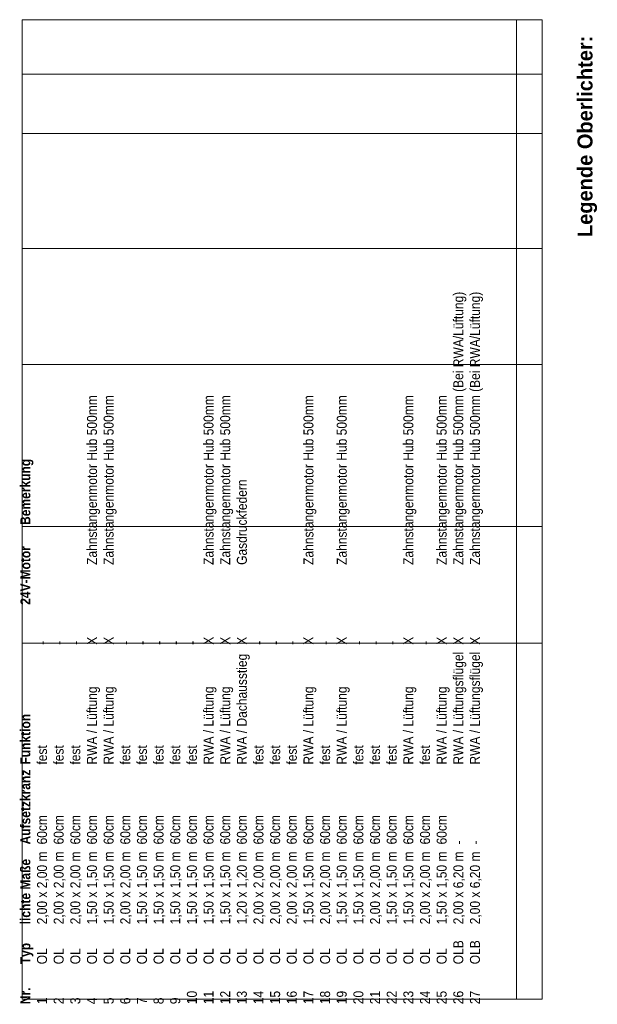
# Model space of a CAD drawing. Extents: x -22247 to 417655, y -187892 to 17509.
# Tile 55 of 62: x 417272 to 417388, y -187678 to -187480. Entities that reach past the tile are written whole.
import ezdxf

# ---------------------------------------------------------------- set-up
doc = ezdxf.new("R2010")
doc.units = 0
doc.header["$LTSCALE"] = 50
doc.layers.get('0').update_dxf_attribs({"lineweight": 25})
doc.styles.add('ERSTELLTER_STIL_3', font='txt')
doc.styles.add('ERSTELLTER_STIL_4', font='txt', dxfattribs={"width": 0.9})

msp = doc.modelspace()

# ---------------------------------------------------------------- linework, layer by layer
at = {"color": 7, "linetype": 'Continuous', "lineweight": 13, "ltscale": 3.71293e-05}
for p, q in [((417371.83, -187480.4), (417371.83, -187676.63)), ((417376.92, -187491.28), (417272.85, -187491.28)), ((417376.92, -187503.19), (417272.85, -187503.19)), ((417376.92, -187526.24), (417272.85, -187526.24)), ((417376.92, -187549.49), (417272.85, -187549.49)), ((417376.92, -187581.92), (417272.85, -187581.92)), ((417376.92, -187605.29), (417272.85, -187605.29))]:
    msp.add_line(p, q, dxfattribs=at)
msp.add_lwpolyline([(417376.92, -187480.4), (417376.92, -187676.63), (417272.85, -187676.63), (417272.85, -187480.4)], close=True, dxfattribs=at)

# ---------------------------------------------------------------- texts
at = {"color": 7, "linetype": 'Continuous', "lineweight": 13, "ltscale": 3.71293e-05, "attachment_point": 1, "rotation": 90}
for s, insert, char_height, style in [('\\A1;{\\fCentury Gothic|b1|i0|c0|p0;\\W1;L\\fCentury Gothic|b1|i0|c0|p0;\\W1;egende Oberlichter:}', (417384.02, -187523.94), 3, 'ERSTELLTER_STIL_3'), ('\\A1;{\\fCentury Gothic|b1|i0|c0|p0;\\W0.9;Nr.^ITyp^Ilichte Maße^IAufsetzkranz^IFunktion^I^I^I24V-Motor^IBemerkung\\P\\fCentury Gothic|b0|i0|c0|p0;\\W0.9;1^IOL^I2,00 x 2,00 m^I60cm^I^Ifest^I^I^I-\\P\\fCentury Gothic|b0|i0|c0|p0;\\W0.9;2^IOL^I2,00 x 2,00 m^I60cm^I^Ifest^I^I^I-\\P\\fCentury Gothic|b0|i0|c0|p0;\\W0.9;3^IOL^I2,00 x 2,00 m^I60cm^I^Ifest^I^I^I-\\P\\fCentury Gothic|b0|i0|c0|p0;\\W0.9;4^IOL^I1,50 x 1,50 m^I60cm^I^IRWA / Lüftung^I^IX^I^IZahnstangenmotor Hub 500mm\\P\\fCentury Gothic|b0|i0|c0|p0;\\W0.9;5^IOL^I1,50 x 1,50 m^I60cm^I^IRWA / Lüftung^I^IX^I^IZahnstangenmotor Hub 500mm\\P\\fCentury Gothic|b0|i0|c0|p0;\\W0.9;6^IOL^I2,00 x 2,00 m^I60cm^I^Ifest^I^I^I-\\P\\fCentury Gothic|b0|i0|c0|p0;\\W0.9;7^IOL^I1,50 x 1,50 m^I60cm^I^Ifest^I^I^I-\\P\\fCentury Gothic|b0|i0|c0|p0;\\W0.9;8^IOL^I1,50 x 1,50 m^I60cm^I^Ifest^I^I^I-\\P\\fCentury Gothic|b0|i0|c0|p0;\\W0.9;9^IOL^I1,50 x 1,50 m^I60cm^I^Ifest^I^I^I-\\P\\fCentury Gothic|b0|i0|c0|p0;\\W0.9;10^IOL^I1,50 x 1,50 m^I60cm^I^Ifest^I^I^I-\\P\\fCentury Gothic|b0|i0|c0|p0;\\W0.9;11^IOL^I1,50 x 1,50 m^I60cm^I^IRWA / Lüftung^I^IX^I^IZahnstangenmotor Hub 500mm\\P\\fCentury Gothic|b0|i0|c0|p0;\\W0.9;12^IOL^I1,50 x 1,50 m^I60cm^I^IRWA / Lüftung^I^IX^I^IZahnstangenmotor Hub 500mm\\P\\fCentury Gothic|b0|i0|c0|p0;\\W0.9;13^IOL^I1,20 x 1,20 m^I60cm^I^IRWA / Dachausstieg^IX^I^IGasdruckfedern\\P\\fCentury Gothic|b0|i0|c0|p0;\\W0.9;14^IOL^I2,00 x 2,00 m^I60cm^I^Ifest^I^I^I-\\P\\fCentury Gothic|b0|i0|c0|p0;\\W0.9;15^IOL^I2,00 x 2,00 m^I60cm^I^Ifest^I^I^I-\\P\\fCentury Gothic|b0|i0|c0|p0;\\W0.9;16^IOL^I2,00 x 2,00 m^I60cm^I^Ifest^I^I^I-\\P\\fCentury Gothic|b0|i0|c0|p0;\\W0.9;17^IOL^I1,50 x 1,50 m^I60cm^I^IRWA / Lüftung^I^IX^I^IZahnstangenmotor Hub 500mm\\P\\fCentury Gothic|b0|i0|c0|p0;\\W0.9;18^IOL^I2,00 x 2,00 m^I60cm^I^Ifest^I^I^I-\\P\\fCentury Gothic|b0|i0|c0|p0;\\W0.9;19^IOL^I1,50 x 1,50 m^I60cm^I^IRWA / Lüftung^I^IX^I^IZahnstangenmotor Hub 500mm\\P\\fCentury Gothic|b0|i0|c0|p0;\\W0.9;20^IOL^I1,50 x 1,50 m^I60cm^I^Ifest^I^I^I-\\P\\fCentury Gothic|b0|i0|c0|p0;\\W0.9;21^IOL^I2,00 x 2,00 m^I60cm^I^Ifest^I^I^I-\\P\\fCentury Gothic|b0|i0|c0|p0;\\W0.9;22^IOL^I1,50 x 1,50 m^I60cm^I^Ifest^I^I^I-\\P\\fCentury Gothic|b0|i0|c0|p0;\\W0.9;23^IOL^I1,50 x 1,50 m^I60cm^I^IRWA / Lüftung^I^IX^I^IZahnstangenmotor Hub 500mm\\P\\fCentury Gothic|b0|i0|c0|p0;\\W0.9;24^IOL^I2,00 x 2,00 m^I60cm^I^Ifest^I^I^I-\\P\\fCentury Gothic|b0|i0|c0|p0;\\W0.9;25^IOL^I1,50 x 1,50 m^I60cm^I^IRWA / Lüftung^I^IX^I^IZahnstangenmotor Hub 500mm\\P\\fCentury Gothic|b0|i0|c0|p0;\\W0.9;26^IOLB^I2,00 x 6,20 m^I-^I^IRWA / Lüftungsflügel^IX^I^IZahnstangenmotor Hub 500mm (Bei RWA/Lüftung)\\P\\fCentury Gothic|b0|i0|c0|p0;\\W0.9;27^IOLB^I2,00 x 6,20 m^I-^I^IRWA / Lüftungsflügel^IX^I^IZahnstangenmotor Hub 500mm (Bei RWA/Lüftung)\\P\\fCentury Gothic|b1|i0|c0|p0;\\W0.9;}', (417272.47, -187677.61), 2, 'ERSTELLTER_STIL_4')]:
    msp.add_mtext(s, dxfattribs=dict(at, insert=insert, char_height=char_height, style=style))

doc.saveas('drawing.dxf')
